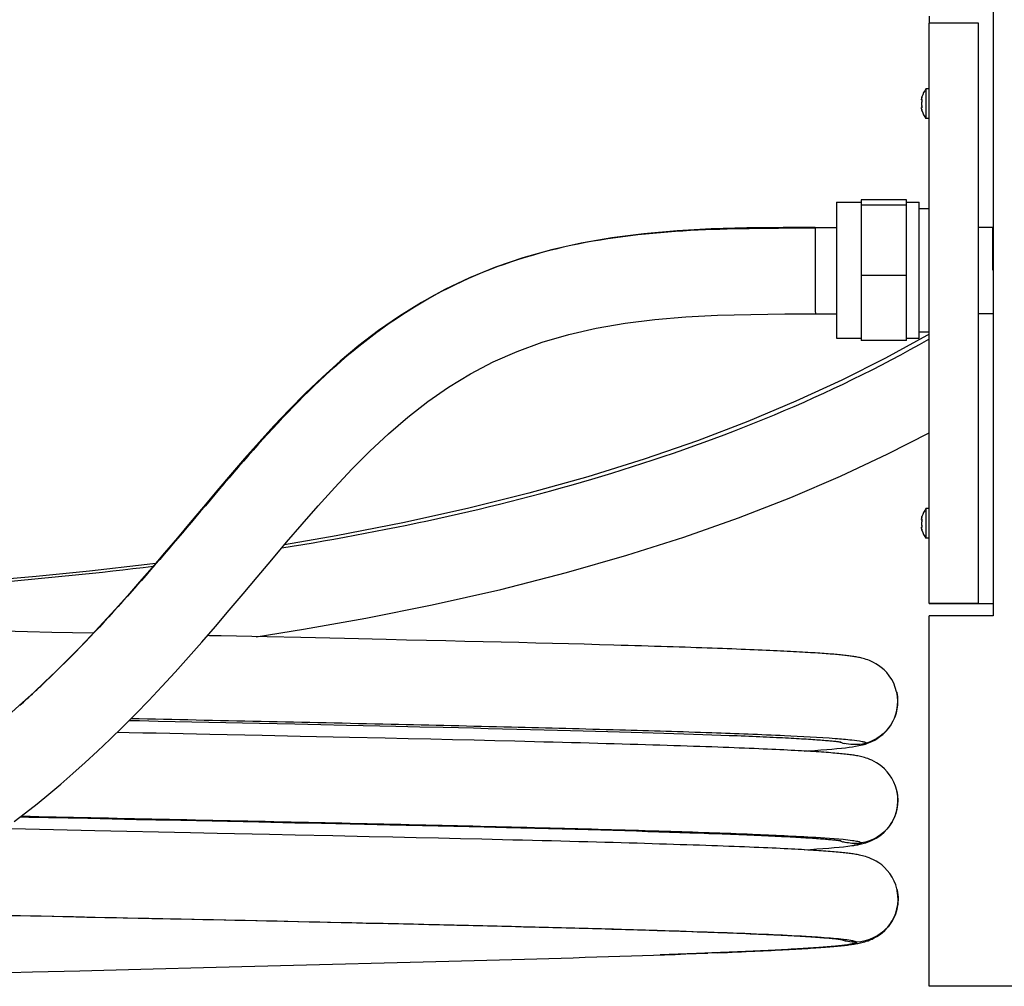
# Model space of a CAD drawing. Header units: millimetres. Extents: x 262 to 2160, y 848 to 2518.
# Tile 2 of 8: x 491 to 890, y 852 to 1244. Entities that reach past the tile are written whole.
import ezdxf

# ---------------------------------------------------------------- set-up
doc = ezdxf.new("R2010")
doc.units = ezdxf.units.MM
doc.header["$LTSCALE"] = 220.192598
for name, color, linetype in [('00_COMPONENTS_11', 7, 'CONTINUOUS'), ('00_COMPONENTS_4', 7, 'CONTINUOUS'), ('00_COMPONENTS_6', 7, 'CONTINUOUS'), ('00_COMPONENTS_7', 7, 'CONTINUOUS')]:
    doc.layers.add(name, color=color, linetype=linetype)

msp = doc.modelspace()

# ---------------------------------------------------------------- linework, layer by layer
at = {"layer": '00_COMPONENTS_11', "color": 7, "linetype": 'Continuous'}
for p, q in [((813.5, 1159.79), (822.14, 1159.81)), ((879.64, 1159.92), (885.5, 1159.93)), ((813.57, 1124.79), (822.14, 1124.81)), ((879.64, 1124.92), (885.57, 1124.93)), ((859.64, 1116.6), (858.7, 1116.04)), ((494.43, 996), (484.48, 996.21)), ((504.4, 995.78), (494.43, 996)), ((521.13, 995.42), (504.4, 995.78)), ((591.59, 993.92), (572.94, 994.32)), ((605.21, 993.63), (591.59, 993.92)), ((622.82, 993.25), (605.21, 993.63)), ((639.77, 992.87), (622.82, 993.25)), ((647.99, 992.68), (639.77, 992.87)), ((656.03, 992.5), (647.99, 992.68)), ((663.89, 992.32), (656.03, 992.5)), ((671.57, 992.14), (663.89, 992.32)), ((679.06, 991.96), (671.57, 992.14)), ((686.36, 991.79), (679.06, 991.96)), ((693.48, 991.61), (686.36, 991.79)), ((700.4, 991.44), (693.48, 991.61)), ((707.12, 991.26), (700.4, 991.44)), ((713.65, 991.09), (707.12, 991.26)), ((719.97, 990.93), (713.65, 991.09)), ((726.09, 990.76), (719.97, 990.93)), ((501.8, 975.91), (501.48, 975.6)), ((501.8, 975.86), (501.48, 975.56)), ((846.51, 971.49), (846.52, 971.47)), ((547.43, 959.85), (588.41, 958.98)), ((588.41, 958.98), (602.76, 958.67)), ((602.76, 958.67), (613.3, 958.44)), ((613.3, 958.44), (623.64, 958.22)), ((623.64, 958.22), (637.11, 957.92)), ((637.11, 957.92), (643.69, 957.77)), ((643.69, 957.77), (653.38, 957.55)), ((653.38, 957.55), (662.83, 957.34)), ((662.83, 957.34), (669.01, 957.19)), ((669.01, 957.19), (675.07, 957.05)), ((568.31, 954.42), (562.93, 954.53)), ((589.46, 953.97), (568.31, 954.42)), ((604.9, 953.64), (589.46, 953.97)), ((624.85, 953.2), (604.9, 953.64)), ((639.29, 952.88), (624.85, 953.2)), ((675.07, 957.05), (681.02, 956.9)), ((681.02, 956.9), (686.87, 956.76)), ((686.87, 956.76), (692.6, 956.62)), ((692.6, 956.62), (698.22, 956.48)), ((698.22, 956.48), (703.72, 956.34)), ((703.72, 956.34), (709.1, 956.2)), ((709.1, 956.2), (714.37, 956.06)), ((714.37, 956.06), (719.52, 955.92)), ((719.52, 955.92), (724.55, 955.79)), ((724.55, 955.79), (729.46, 955.65)), ((729.46, 955.65), (734.24, 955.51)), ((734.24, 955.51), (738.9, 955.38)), ((738.9, 955.38), (743.44, 955.25)), ((743.44, 955.25), (747.86, 955.11)), ((747.86, 955.11), (752.14, 954.98)), ((752.14, 954.98), (756.31, 954.85)), ((756.31, 954.85), (760.34, 954.71)), ((760.34, 954.71), (764.25, 954.58)), ((764.25, 954.58), (768.04, 954.45)), ((768.04, 954.45), (771.7, 954.32)), ((771.7, 954.32), (775.23, 954.19)), ((648.64, 952.67), (639.29, 952.88)), ((657.77, 952.46), (648.64, 952.67)), ((666.66, 952.26), (657.77, 952.46)), ((675.32, 952.05), (666.66, 952.26)), ((683.73, 951.85), (675.32, 952.05)), ((833.34, 950.41), (833.26, 950.39)), ((846.6, 931.46), (846.6, 931.45)), ((518.89, 920.46), (538.59, 920.04)), ((550.27, 919.79), (588.18, 918.99)), ((588.18, 918.99), (602.81, 918.67)), ((602.81, 918.67), (613.56, 918.44)), ((613.56, 918.44), (631.01, 918.06)), ((631.01, 918.06), (641.18, 917.83)), ((641.18, 917.83), (647.84, 917.68)), ((647.84, 917.68), (654.39, 917.53)), ((654.39, 917.53), (660.83, 917.38)), ((660.83, 917.38), (667.16, 917.24)), ((667.16, 917.24), (673.38, 917.09)), ((493.68, 916.01), (485.15, 916.2)), ((504.95, 915.77), (493.68, 916.01)), ((521.79, 915.41), (504.95, 915.77)), ((560.47, 914.58), (521.79, 915.41)), ((592.51, 913.9), (571.29, 914.36)), ((602.88, 913.68), (592.51, 913.9)), ((618.11, 913.35), (602.88, 913.68)), ((632.88, 913.02), (618.11, 913.35)), ((673.38, 917.09), (679.49, 916.94)), ((679.49, 916.94), (688.44, 916.73)), ((688.44, 916.73), (694.25, 916.58)), ((694.25, 916.58), (699.95, 916.44)), ((699.95, 916.44), (705.53, 916.3)), ((705.53, 916.3), (710.99, 916.15)), ((710.99, 916.15), (716.33, 916.01)), ((716.33, 916.01), (721.54, 915.87)), ((721.54, 915.87), (726.62, 915.73)), ((726.62, 915.73), (731.58, 915.59)), ((731.58, 915.59), (736.41, 915.46)), ((736.41, 915.46), (741.11, 915.32)), ((741.11, 915.32), (745.68, 915.18)), ((745.68, 915.18), (750.12, 915.04)), ((750.12, 915.04), (754.43, 914.91)), ((754.43, 914.91), (758.61, 914.77)), ((758.61, 914.77), (762.66, 914.64)), ((762.66, 914.64), (766.57, 914.51)), ((766.57, 914.51), (770.36, 914.37)), ((642.47, 912.81), (632.88, 913.02)), ((651.83, 912.6), (642.47, 912.81)), ((660.97, 912.39), (651.83, 912.6)), ((669.86, 912.18), (660.97, 912.39)), ((678.5, 911.98), (669.86, 912.18)), ((829.34, 909.54), (829.2, 909.51)), ((846.66, 891.54), (846.68, 891.44)), ((487.22, 881.15), (505.11, 880.76)), ((505.11, 880.76), (518.47, 880.47)), ((518.47, 880.47), (540.53, 880)), ((549.25, 879.82), (587.54, 879.01)), ((587.54, 879.01), (603.95, 878.65)), ((603.95, 878.65), (615.97, 878.39)), ((615.97, 878.39), (623.83, 878.22)), ((623.83, 878.22), (631.58, 878.05)), ((631.58, 878.05), (642.97, 877.8)), ((642.97, 877.8), (654.06, 877.54)), ((654.06, 877.54), (661.29, 877.38)), ((661.29, 877.38), (668.38, 877.21)), ((668.38, 877.21), (675.33, 877.05)), ((675.33, 877.05), (682.14, 876.88)), ((682.14, 876.88), (688.8, 876.72)), ((688.8, 876.72), (695.32, 876.56)), ((695.32, 876.56), (701.69, 876.4)), ((701.69, 876.4), (707.9, 876.24)), ((707.9, 876.24), (713.96, 876.08)), ((713.96, 876.08), (719.86, 875.92)), ((719.86, 875.92), (725.61, 875.77)), ((725.61, 875.77), (731.2, 875.61)), ((731.2, 875.61), (736.62, 875.45)), ((773.85, 866), (769.96, 865.85)), ((607.45, 861.05), (623.22, 861.45)), ((623.22, 861.45), (633.73, 861.72)), ((633.73, 861.72), (644.23, 862)), ((644.23, 862), (654.68, 862.28)), ((487.16, 858), (496.48, 858.24)), ((496.48, 858.24), (515.62, 858.73))]:
    msp.add_line(p, q, dxfattribs=at)
for points in [[(813.5, 1159.79), (800.54, 1159.75), (785.77, 1159.58), (771.41, 1159.16), (757.54, 1158.39), (744.16, 1157.21), (731.18, 1155.57), (718.66, 1153.42), (706.65, 1150.73), (695.09, 1147.49), (684.03, 1143.71), (673.53, 1139.43), (663.54, 1134.66), (654.06, 1129.45), (645.13, 1123.9), (636.69, 1118.04), (628.71, 1111.92), (621.15, 1105.62), (613.96, 1099.17), (607.11, 1092.62), (600.56, 1086.01), (594.29, 1079.38), (588.24, 1072.75), (582.39, 1066.14), (576.7, 1059.57), (571.16, 1053.06), (565.73, 1046.64), (560.41, 1040.31), (555.18, 1034.1), (550.02, 1028), (544.93, 1022.04), (539.9, 1016.22), (534.93, 1010.56), (530, 1005.05), (525.13, 999.71), (520.31, 994.55), (515.54, 989.56), (510.82, 984.75), (506.15, 980.12), (501.55, 975.67), (497, 971.4), (492.51, 967.3), (488.08, 963.39)], [(489.06, 919.11), (493.69, 922.65), (498.38, 926.37), (503.14, 930.26), (507.98, 934.33), (512.88, 938.58), (517.84, 943.03), (522.87, 947.67), (527.96, 952.51), (533.11, 957.54), (538.32, 962.79), (543.58, 968.22), (548.89, 973.85), (554.24, 979.68), (559.64, 985.68), (565.08, 991.85), (570.59, 998.2), (576.15, 1004.71), (581.78, 1011.35), (587.53, 1018.18), (593.41, 1025.17), (599.43, 1032.29), (605.67, 1039.57), (612.16, 1046.99), (618.91, 1054.46), (625.89, 1061.86), (633.15, 1069.14), (640.73, 1076.22), (648.56, 1082.96), (656.64, 1089.26), (665.05, 1095.11), (673.87, 1100.48), (683.11, 1105.31), (692.8, 1109.57), (702.98, 1113.28), (713.66, 1116.4), (724.83, 1118.96), (736.48, 1120.98), (748.56, 1122.49), (761.05, 1123.54), (773.99, 1124.22), (787.4, 1124.59), (801.24, 1124.75), (813.57, 1124.79)], [(858.7, 1116.04), (841.95, 1106.82), (824.3, 1097.93), (805.69, 1089.36), (786.2, 1081.19), (765.81, 1073.41), (744.25, 1065.95), (721.43, 1058.83), (697.53, 1052.14), (672.69, 1045.93), (646.51, 1040.13), (619.5, 1034.87), (598.58, 1031.28)], [(587.03, 994.02), (606.23, 997.03), (631.53, 1001.5), (658.41, 1006.86), (686.2, 1013.17), (712.76, 1019.98), (737.19, 1027.02), (760.28, 1034.4), (782.41, 1042.22), (803.59, 1050.46), (823.7, 1059.06), (842.87, 1068.03), (859.64, 1076.61)], [(546.37, 1023.72), (542.96, 1023.27), (519.63, 1020.58), (498.05, 1018.39), (477.89, 1016.58), (458.78, 1015.06), (440.65, 1013.78), (423.63, 1012.7), (407.6, 1011.78), (392.6, 1011), (378.65, 1010.34), (365.68, 1009.75), (353.7, 1009.24), (342.72, 1008.77), (332.68, 1008.35), (323.56, 1007.95), (315.37, 1007.57), (309.05, 1007.25)], [(572.94, 994.32), (568.2, 994.42), (567.33, 994.44)], [(846.51, 971.49), (846.46, 971.74), (845.95, 973.49), (845.28, 975.16), (844.47, 976.71), (843.52, 978.16), (842.47, 979.47), (841.37, 980.6), (840.26, 981.57), (839.16, 982.39), (838.11, 983.06), (837.16, 983.59), (836.29, 984.01), (835.5, 984.35), (834.77, 984.62), (834.13, 984.84), (833.53, 985.03), (832.97, 985.18), (832.45, 985.32), (831.95, 985.44), (831.46, 985.55), (830.99, 985.64), (830.52, 985.73), (830.05, 985.82), (829.57, 985.9), (829.1, 985.98), (828.61, 986.05), (828.12, 986.12), (827.61, 986.19), (827.1, 986.26), (826.57, 986.32), (826.02, 986.38), (825.46, 986.45), (824.89, 986.51), (824.3, 986.57), (823.69, 986.63), (823.05, 986.69), (822.4, 986.75), (821.73, 986.82), (821.03, 986.88), (820.3, 986.94), (819.56, 987), (818.78, 987.06), (817.98, 987.12), (817.15, 987.18), (816.3, 987.24), (815.41, 987.3), (814.5, 987.36), (813.55, 987.43), (812.57, 987.49), (811.56, 987.55), (810.51, 987.62), (809.43, 987.68), (808.31, 987.74), (807.16, 987.81), (805.98, 987.87), (804.75, 987.94), (803.49, 988.01), (802.19, 988.07), (800.86, 988.14), (799.48, 988.21), (798.07, 988.27), (796.61, 988.34), (795.12, 988.41), (793.58, 988.48), (792.01, 988.55), (790.39, 988.62), (788.73, 988.69), (787.03, 988.76), (785.28, 988.83), (783.49, 988.9), (781.66, 988.97), (779.78, 989.05), (777.86, 989.12), (775.89, 989.19), (773.88, 989.27), (771.81, 989.34), (769.7, 989.42), (767.55, 989.49), (765.34, 989.57), (763.08, 989.64), (760.78, 989.72), (758.42, 989.8), (756.01, 989.87), (753.56, 989.95), (751.05, 990.03), (748.48, 990.11), (745.87, 990.19), (743.2, 990.27), (740.48, 990.35), (737.71, 990.43), (734.88, 990.51), (732.01, 990.59), (726.09, 990.76)], [(833.34, 950.41), (833.82, 950.55), (834.42, 950.75), (835.09, 951), (835.82, 951.29), (836.66, 951.67), (837.61, 952.17), (838.64, 952.79), (839.72, 953.53), (840.83, 954.43), (841.94, 955.48), (842.99, 956.66), (843.96, 957.97), (844.82, 959.41), (845.56, 960.96), (846.15, 962.6), (846.58, 964.32), (846.84, 966.1), (846.91, 967.91), (846.8, 969.74), (846.52, 971.47)], [(535.65, 960.1), (535.94, 960.1), (539.78, 960.01), (543.61, 959.93), (547.43, 959.85)], [(562.93, 954.53), (552.09, 954.76), (546.63, 954.88), (541.15, 954.99), (535.64, 955.11), (530.73, 955.22)], [(775.23, 954.19), (778.65, 954.06), (780.3, 954), (781.93, 953.94), (783.53, 953.87), (785.09, 953.81), (786.63, 953.75), (788.13, 953.68), (789.6, 953.62), (791.04, 953.56), (792.45, 953.5), (793.83, 953.43), (795.18, 953.37), (796.5, 953.31), (797.79, 953.25), (799.04, 953.19), (800.26, 953.13), (801.46, 953.06), (802.62, 953), (803.75, 952.94), (804.85, 952.88), (805.92, 952.82), (806.96, 952.76), (807.96, 952.71), (808.94, 952.65), (809.88, 952.59), (810.8, 952.53), (811.68, 952.47), (812.53, 952.42), (813.36, 952.36), (814.15, 952.31), (814.91, 952.25), (815.64, 952.2), (816.34, 952.14), (817.02, 952.09), (817.66, 952.04), (818.27, 951.98), (818.85, 951.93), (819.41, 951.88), (819.93, 951.83), (820.43, 951.79), (820.89, 951.74), (821.33, 951.69), (821.74, 951.65), (822.12, 951.6), (822.47, 951.56), (822.79, 951.52), (823.08, 951.48), (823.34, 951.45), (823.56, 951.42), (823.76, 951.39), (823.92, 951.36), (823.96, 951.35)], [(846.6, 931.46), (846.53, 931.76), (846.03, 933.5), (845.36, 935.15), (844.57, 936.68), (843.65, 938.08), (842.65, 939.35), (841.59, 940.47), (840.5, 941.44), (839.41, 942.27), (838.36, 942.96), (837.37, 943.52), (836.45, 943.97), (835.59, 944.34), (834.83, 944.63), (834.14, 944.86), (833.49, 945.06), (832.89, 945.23), (832.34, 945.37), (831.8, 945.49), (831.27, 945.6), (830.76, 945.7), (830.25, 945.8), (829.74, 945.89), (829.22, 945.97), (828.69, 946.05), (828.14, 946.13), (827.58, 946.2), (827, 946.28), (826.4, 946.35), (825.77, 946.42), (825.13, 946.49), (824.45, 946.56), (823.75, 946.63), (823.03, 946.7), (822.27, 946.77), (821.48, 946.84), (820.66, 946.91), (819.8, 946.98), (818.91, 947.05), (817.99, 947.12), (817.02, 947.19), (816.02, 947.27), (814.99, 947.34), (813.91, 947.41), (812.79, 947.48), (811.64, 947.55), (810.44, 947.62), (809.2, 947.7), (807.91, 947.77), (806.58, 947.85), (805.2, 947.92), (803.78, 947.99), (802.31, 948.07), (800.79, 948.15), (799.23, 948.22), (797.61, 948.3), (795.94, 948.38), (794.22, 948.45), (792.45, 948.53), (790.63, 948.61), (788.75, 948.69), (786.81, 948.77), (784.82, 948.85), (782.77, 948.93), (780.67, 949.02), (778.5, 949.1), (776.28, 949.18), (774, 949.26), (771.65, 949.35), (769.25, 949.43), (766.78, 949.52), (764.25, 949.6), (761.66, 949.69), (759, 949.78), (756.28, 949.87), (753.5, 949.95), (750.64, 950.04), (747.72, 950.13), (744.74, 950.22), (741.68, 950.31), (738.56, 950.41), (735.37, 950.5), (732.11, 950.59), (728.79, 950.68), (725.4, 950.78), (721.94, 950.87), (718.41, 950.97), (714.82, 951.06), (711.16, 951.16), (707.44, 951.26), (703.65, 951.35), (699.79, 951.45), (695.87, 951.55), (691.89, 951.65), (683.73, 951.85)], [(808.99, 947.71), (810.66, 947.81), (813.34, 947.99), (815.84, 948.17), (818.16, 948.34), (820.3, 948.52), (822.28, 948.7), (824.09, 948.88), (825.73, 949.06), (827.25, 949.25), (828.62, 949.44), (829.88, 949.64), (831.18, 949.89), (832.59, 950.21), (833.26, 950.39)], [(830.21, 909.68), (830.71, 909.78), (831.21, 909.88), (831.72, 909.99), (832.25, 910.11), (832.79, 910.25), (833.36, 910.4), (833.99, 910.59), (834.67, 910.82), (835.41, 911.1), (836.24, 911.45), (837.16, 911.9), (838.16, 912.45), (839.22, 913.12), (840.32, 913.93), (841.45, 914.91), (842.54, 916.02), (843.56, 917.29), (844.51, 918.72), (845.33, 920.27), (846.01, 921.93), (846.52, 923.69), (846.85, 925.5), (846.99, 927.36), (846.93, 929.23), (846.68, 931.07), (846.6, 931.45)], [(491.59, 921.05), (495.01, 920.98), (518.89, 920.46)], [(538.59, 920.04), (542.49, 919.96), (546.39, 919.88), (550.27, 919.79)], [(571.29, 914.36), (565.89, 914.47), (560.47, 914.58)], [(770.36, 914.37), (774.01, 914.24), (775.79, 914.18), (777.53, 914.11), (779.25, 914.05), (780.93, 913.98), (782.57, 913.92), (784.19, 913.85), (785.77, 913.79), (787.32, 913.72), (788.84, 913.66), (790.33, 913.59), (791.78, 913.53), (793.2, 913.47), (794.59, 913.4), (795.94, 913.34), (797.27, 913.28), (798.56, 913.21), (799.82, 913.15), (801.05, 913.09), (802.24, 913.03), (803.4, 912.97), (804.54, 912.91), (805.63, 912.85), (806.7, 912.78), (807.74, 912.72), (808.74, 912.67), (809.71, 912.61), (810.65, 912.55), (811.56, 912.49), (812.43, 912.43), (813.28, 912.37), (814.09, 912.32), (814.88, 912.26), (815.63, 912.2), (816.35, 912.15), (817.04, 912.09), (817.7, 912.04), (818.33, 911.99), (818.93, 911.93), (819.49, 911.88), (820.03, 911.83), (820.54, 911.78), (821.01, 911.73), (821.46, 911.69), (821.87, 911.64), (822.26, 911.6), (822.61, 911.55), (822.94, 911.51), (823.23, 911.47), (823.48, 911.44), (823.71, 911.41), (823.9, 911.38), (823.95, 911.37)], [(846.66, 891.54), (846.59, 891.84), (846.12, 893.47), (845.49, 895.06), (844.69, 896.6), (843.75, 898.06), (842.71, 899.37), (841.59, 900.54), (840.42, 901.57), (839.26, 902.42), (838.17, 903.1), (837.13, 903.66), (836.17, 904.11), (835.31, 904.45), (834.54, 904.73), (833.84, 904.96), (833.19, 905.15), (832.6, 905.3), (832.03, 905.44), (831.49, 905.56), (830.97, 905.66), (830.45, 905.76), (829.94, 905.85), (829.42, 905.93), (828.9, 906.02), (828.37, 906.09), (827.82, 906.17), (827.26, 906.24), (826.68, 906.31), (826.08, 906.39), (825.46, 906.46), (824.82, 906.52), (824.16, 906.59), (823.47, 906.66), (822.75, 906.73), (822.01, 906.8), (821.24, 906.86), (820.44, 906.93), (819.6, 907), (818.73, 907.07), (817.83, 907.14), (816.9, 907.2), (815.92, 907.27), (814.91, 907.34), (813.86, 907.41), (812.77, 907.48), (811.63, 907.55), (810.45, 907.62), (809.23, 907.7), (807.96, 907.77), (806.64, 907.84), (805.27, 907.92), (803.86, 907.99), (802.39, 908.07), (800.87, 908.14), (799.31, 908.22), (797.69, 908.3), (796.02, 908.37), (794.29, 908.45), (792.51, 908.53), (790.68, 908.61), (788.79, 908.69), (786.84, 908.77), (784.84, 908.85), (782.78, 908.93), (780.66, 909.02), (778.48, 909.1), (776.24, 909.18), (773.94, 909.27), (771.58, 909.35), (769.15, 909.44), (766.67, 909.52), (764.12, 909.61), (761.5, 909.7), (758.82, 909.78), (756.07, 909.87), (753.26, 909.96), (750.38, 910.05), (747.43, 910.14), (744.42, 910.23), (741.33, 910.33), (738.18, 910.42), (734.96, 910.51), (731.67, 910.6), (728.31, 910.7), (724.88, 910.79), (721.39, 910.89), (717.82, 910.98), (714.19, 911.08), (710.49, 911.18), (706.72, 911.28), (702.89, 911.37), (698.99, 911.47), (695.02, 911.57), (690.99, 911.67), (686.89, 911.77), (678.5, 911.98)], [(809, 907.71), (811.56, 907.87), (814.17, 908.05), (816.64, 908.22), (818.96, 908.4), (821.13, 908.59), (823.15, 908.78), (825.01, 908.97), (826.72, 909.17), (828.39, 909.39), (829.2, 909.51)], [(829.34, 909.54), (829.71, 909.6), (830.21, 909.68)], [(773.85, 866), (775.91, 866.09), (777.92, 866.17), (779.89, 866.25), (781.82, 866.33), (783.7, 866.42), (785.54, 866.5), (787.34, 866.58), (789.09, 866.66), (790.8, 866.74), (792.47, 866.81), (794.09, 866.89), (795.68, 866.97), (797.22, 867.05), (798.72, 867.12), (800.19, 867.2), (801.61, 867.28), (802.99, 867.35), (804.34, 867.43), (805.65, 867.5), (806.91, 867.57), (808.15, 867.65), (809.34, 867.72), (810.5, 867.79), (811.63, 867.87), (812.72, 867.94), (813.77, 868.01), (814.79, 868.08), (815.78, 868.15), (816.74, 868.22), (817.66, 868.29), (818.55, 868.36), (819.41, 868.43), (820.24, 868.5), (821.05, 868.57), (821.82, 868.64), (822.57, 868.71), (823.29, 868.78), (823.98, 868.85), (824.66, 868.92), (825.3, 868.99), (825.93, 869.06), (826.53, 869.14), (827.11, 869.21), (827.67, 869.29), (828.22, 869.36), (828.75, 869.44), (829.28, 869.52), (829.79, 869.61), (830.3, 869.69), (830.81, 869.79), (831.32, 869.89), (831.84, 870.01), (832.39, 870.14), (832.95, 870.28), (833.55, 870.45), (834.2, 870.65), (834.9, 870.89), (835.66, 871.18), (836.51, 871.54), (837.44, 872), (838.44, 872.56), (839.49, 873.24), (840.58, 874.07), (841.69, 875.05), (842.75, 876.18), (843.76, 877.45), (844.68, 878.88), (845.48, 880.43), (846.13, 882.08), (846.62, 883.81), (846.94, 885.6), (847.07, 887.43), (847.01, 889.26), (846.75, 891.09), (846.68, 891.44)], [(540.53, 880), (544.9, 879.91), (549.25, 879.82)], [(736.62, 875.45), (741.88, 875.3), (744.45, 875.22), (746.98, 875.15), (749.47, 875.07), (751.91, 874.99), (754.32, 874.92), (756.68, 874.84), (759, 874.77), (761.28, 874.69), (763.52, 874.62), (765.72, 874.54), (767.88, 874.47), (769.99, 874.39), (772.06, 874.32), (774.1, 874.24), (776.09, 874.17), (778.04, 874.1), (779.95, 874.02), (781.82, 873.95), (783.64, 873.88), (785.43, 873.81), (787.18, 873.73), (788.88, 873.66), (790.54, 873.59), (792.17, 873.52), (793.75, 873.45), (795.29, 873.38), (796.79, 873.31), (798.25, 873.24), (799.67, 873.17), (801.05, 873.1), (802.39, 873.03), (803.69, 872.96), (804.95, 872.89), (806.17, 872.82), (807.35, 872.76), (808.49, 872.69), (809.59, 872.62), (810.65, 872.56), (811.68, 872.49), (812.66, 872.43), (813.6, 872.36), (814.51, 872.3), (815.37, 872.23), (816.2, 872.17), (816.99, 872.11), (817.74, 872.05), (818.45, 871.99), (819.12, 871.93), (819.76, 871.87), (820.35, 871.82), (820.91, 871.76), (821.43, 871.71), (821.91, 871.65), (822.35, 871.6), (822.76, 871.56), (823.12, 871.51), (823.44, 871.47), (823.72, 871.43), (823.95, 871.39), (824.02, 871.38)], [(654.68, 862.28), (659.89, 862.42), (665.08, 862.56), (670.25, 862.7), (675.4, 862.84), (680.52, 862.98), (685.62, 863.13), (690.68, 863.27), (695.71, 863.42), (700.71, 863.56), (705.66, 863.71), (710.57, 863.85), (715.45, 864), (720.27, 864.15), (725.04, 864.3), (729.77, 864.45), (734.43, 864.6), (739.04, 864.75), (743.59, 864.9), (748.07, 865.05), (752.48, 865.21), (756.82, 865.36), (761.09, 865.51), (765.27, 865.67), (769.96, 865.85)], [(515.62, 858.73), (525.42, 858.98), (530.36, 859.1), (535.34, 859.23), (540.35, 859.36), (545.39, 859.48), (550.46, 859.61)], [(550.46, 859.61), (560.66, 859.87), (565.79, 859.99), (570.95, 860.12), (576.12, 860.25), (581.31, 860.38), (607.45, 861.05)]]:
    msp.add_lwpolyline(points, dxfattribs=at)
for centre, radius, start, end in [((1105.01, 1155.61), 291.55, 179.4508, 179.6069), ((200.11, 1293.25), 437.9, 312.7222, 313.4889), ((212.24, 1280.12), 420.02, 311.639, 312.7225), ((829.44, 967.92), 17.64, 248.861, 255.9694), ((829.42, 967.75), 17.46, 280.0235, 285.9558), ((829.53, 927.89), 17.62, 248.6968, 255.0848), ((829.5, 927.75), 17.46, 273.1144, 279.0468)]:
    msp.add_arc(centre, radius, start, end, dxfattribs=at)
for points, knots in [([(813.48, 1159.47), (797.67, 1159.43), (765.57, 1159.41), (716.97, 1154.63), (669.43, 1139.91), (627.79, 1113.07), (593.41, 1079), (553.52, 1031.62), (523.62, 996.6), (501.8, 975.86)], [0, 0, 0, 0, 0.124518, 0.252698, 0.383211, 0.512138, 0.638475, 0.763006, 1, 1, 1, 1]), ([(813.46, 1157.61), (813.44, 1154.89), (813.44, 1150.26), (813.44, 1143.66), (813.46, 1137.99), (813.47, 1133.45), (813.5, 1130.26), (813.5, 1128.34), (813.55, 1126.88), (813.48, 1125.71), (813.64, 1125.25), (813.5, 1124.79), (813.57, 1124.79)], [0, 0, 0, 0, 0.249152, 0.422717, 0.603348, 0.767802, 0.837305, 0.895756, 0.941688, 0.974369, 0.993734, 1, 1, 1, 1]), ([(813.5, 1159.79), (813.47, 1159.79), (813.52, 1159.62), (813.49, 1159.55), (813.48, 1159.47)], [0, 0, 0, 0, 0.25647, 1, 1, 1, 1]), ([(813.48, 1159.47), (813.48, 1159.4), (813.48, 1159.05), (813.47, 1158.7), (813.47, 1158.41)], [0, 0, 0, 0, 0.183408, 1, 1, 1, 1]), ([(885.45, 1142.43), (885.44, 1144.4), (885.45, 1150.13), (885.4, 1155.85), (885.48, 1159.61)], [0, 0, 0, 0, 0.343944, 1, 1, 1, 1]), ([(597.47, 1029.96), (642.6, 1037.24), (732.88, 1056.72), (819.26, 1091.46), (859.53, 1114.59)], [0, 0, 0, 0, 0.496021, 1, 1, 1, 1]), ([(315.06, 1006.23), (329.2, 1007.22), (362.04, 1008.67), (438.93, 1012.31), (501.62, 1017.21), (545.41, 1022.59)], [0, 0, 0, 0, 0.184036, 0.426938, 1, 1, 1, 1]), ([(846.52, 971.47), (847.45, 967.13), (845.83, 957.65), (838.19, 952.09), (834.22, 950.96)], [0, 0, 0, 0, 0.518913, 1, 1, 1, 1]), ([(536.45, 960.91), (571.53, 960.16), (622.89, 959.07), (688.86, 957.54), (732.19, 956.42), (769.06, 955.31), (798.16, 954.18), (817.05, 953.23), (827.51, 952.34), (831.13, 951.9), (832.52, 951.62)], [0, 0, 0, 0, 0.35537, 0.520143, 0.668206, 0.794217, 0.893686, 0.963083, 0.985699, 1, 1, 1, 1]), ([(832.52, 951.62), (832.93, 951.54), (833.47, 951.4), (834.17, 951.15), (834.22, 950.96)], [0, 0, 0, 0, 0.688184, 1, 1, 1, 1]), ([(834.22, 950.96), (834.24, 950.92), (834.1, 950.53), (833.64, 950.5), (833.34, 950.41)], [0, 0, 0, 0, 0.127646, 1, 1, 1, 1]), ([(846.6, 931.45), (847.61, 926.77), (845.5, 916.45), (836.62, 911.2), (832.24, 910.5)], [0, 0, 0, 0, 0.51891, 1, 1, 1, 1]), ([(491.97, 921.35), (529.59, 920.53), (585.34, 919.37), (657.77, 917.77), (707.11, 916.58), (750.08, 915.39), (784.91, 914.24), (810.15, 913.02), (823.64, 912.18), (828.56, 911.5)], [0, 0, 0, 0, 0.335178, 0.496791, 0.645403, 0.774832, 0.87972, 0.955797, 1, 1, 1, 1]), ([(828.56, 911.5), (828.92, 911.44), (830, 911.28), (831.09, 911.1), (831.77, 910.84)], [0, 0, 0, 0, 0.334289, 1, 1, 1, 1]), ([(832.24, 910.5), (832.32, 910.24), (830.81, 909.78), (830.09, 909.66), (829.34, 909.54)], [0, 0, 0, 0, 0.262819, 1, 1, 1, 1]), ([(846.68, 891.44), (847.23, 888.86), (847.12, 883.4), (842.55, 874.22), (834.96, 870.48), (830.22, 870.3)], [0, 0, 0, 0, 0.264453, 0.525065, 1, 1, 1, 1]), ([(429.67, 882.5), (451.68, 881.97), (496.94, 880.96), (565.2, 879.52), (622.38, 878.3), (666.65, 877.29), (697.48, 876.55), (725.99, 875.8), (751.72, 875.05), (774.27, 874.3), (793.28, 873.55), (806.76, 872.89), (815.54, 872.33), (820.59, 871.94), (824.51, 871.56), (827.49, 871.2), (829.11, 870.81), (830.15, 870.55), (830.22, 870.3)], [0, 0, 0, 0, 0.164764, 0.338759, 0.510868, 0.592755, 0.670082, 0.7416, 0.806166, 0.862734, 0.910431, 0.948484, 0.963714, 0.976324, 0.986261, 0.993503, 0.998049, 1, 1, 1, 1]), ([(830.22, 870.3), (830.31, 869.97), (828.37, 869.51), (826.16, 869.11), (820.99, 868.56), (814.43, 868.04), (805.78, 867.49), (795.39, 866.94), (783.24, 866.38), (774.58, 866.03), (769.97, 865.85)], [0, 0, 0, 0, 0.016632, 0.064282, 0.143993, 0.255513, 0.397992, 0.570373, 0.771542, 1, 1, 1, 1]), ([(769.96, 865.85), (768.43, 865.79), (762.02, 865.55), (755.61, 865.31), (750.74, 865.14)], [0, 0, 0, 0, 0.23886, 1, 1, 1, 1])]:
    msp.add_open_spline(points, degree=3, knots=knots, dxfattribs=at)
for points in [[(832.46, 950.55), (830.07, 950.13), (827.53, 950.22), (825.17, 950.81)], [(830.45, 910.31), (828.62, 910.21), (826.76, 910.4), (825, 910.87)], [(831.77, 910.84), (831.95, 910.77), (832.19, 910.69), (832.24, 910.5)], [(830.22, 870.3), (827.88, 870.21), (825.49, 870.63), (823.3, 871.47)]]:
    msp.add_open_spline(points, degree=3, dxfattribs=at)
at = {"layer": '00_COMPONENTS_4', "color": 7, "linetype": 'Continuous'}
for p, q in [((859.64, 1245.41), (859.64, 1242.46)), ((859.64, 1007.41), (885.64, 1007.41))]:
    msp.add_line(p, q, dxfattribs=at)
at = {"layer": '00_COMPONENTS_6', "color": 7, "linetype": 'Continuous'}
for p, q in [((885.64, 2502.41), (885.64, 1002.41)), ((885.64, 1002.41), (859.64, 1002.41)), ((859.64, 852.41), (859.64, 1002.41)), ((1559.64, 852.41), (859.64, 852.41))]:
    msp.add_line(p, q, dxfattribs=at)
at = {"layer": '00_COMPONENTS_7', "color": 7, "linetype": 'Continuous'}
for p, q in [((879.64, 1242.46), (859.64, 1242.46)), ((859.64, 1007.46), (859.64, 1242.46)), ((879.64, 1007.46), (879.64, 1242.46)), ((856.63, 1212.23), (856.74, 1212.71)), ((856.63, 1212.23), (856.65, 1212.32)), ((856.67, 1212.4), (856.68, 1212.48)), ((856.74, 1212.71), (856.72, 1212.64)), ((859.64, 1215.91), (858.34, 1215.91)), ((858.34, 1215.91), (858.34, 1203.91)), ((856.56, 1211.47), (856.67, 1211.47)), ((856.56, 1208.35), (856.67, 1208.35)), ((856.67, 1211.54), (856.63, 1211.54)), ((856.67, 1208.28), (856.63, 1208.28)), ((856.65, 1207.5), (856.63, 1207.59)), ((856.63, 1207.59), (856.65, 1207.5)), ((856.74, 1207.11), (856.65, 1207.5)), ((856.65, 1207.5), (856.7, 1207.27)), ((859.64, 1203.91), (858.34, 1203.91)), ((822.14, 1169.96), (832.14, 1169.96)), ((822.14, 1169.96), (822.14, 1114.96)), ((850.54, 1170.96), (832.14, 1170.96)), ((832.14, 1170.96), (832.14, 1113.97)), ((850.54, 1168.84), (832.14, 1168.84)), ((850.54, 1113.97), (850.54, 1170.96)), ((850.54, 1169.96), (855.54, 1169.96)), ((855.54, 1114.96), (855.54, 1169.96)), ((855.54, 1167.46), (859.64, 1167.46)), ((850.54, 1140.35), (832.14, 1140.35)), ((855.54, 1117.46), (859.64, 1117.46)), ((822.14, 1114.96), (832.14, 1114.96)), ((850.54, 1113.97), (832.14, 1113.97)), ((850.54, 1114.96), (855.54, 1114.96)), ((859.64, 1045.92), (858.34, 1045.92)), ((858.34, 1045.92), (858.34, 1033.92)), ((856.56, 1041.48), (856.67, 1041.48)), ((856.63, 1042.24), (856.74, 1042.72)), ((856.63, 1042.24), (856.65, 1042.33)), ((856.67, 1041.55), (856.63, 1041.55)), ((856.67, 1042.42), (856.68, 1042.49)), ((856.74, 1042.72), (856.72, 1042.65)), ((856.56, 1038.37), (856.67, 1038.37)), ((856.67, 1038.3), (856.63, 1038.3)), ((856.65, 1037.51), (856.63, 1037.6)), ((856.63, 1037.6), (856.65, 1037.51)), ((856.74, 1037.12), (856.65, 1037.51)), ((856.65, 1037.51), (856.7, 1037.29)), ((859.64, 1033.92), (858.34, 1033.92)), ((879.64, 1007.46), (859.64, 1007.46))]:
    msp.add_line(p, q, dxfattribs=at)
for centre, radius, start, end in [((1041.7, 1169.21), 190, 166.7876, 166.9137), ((866.34, 1209.91), 10, 143.1301, 163.7398), ((859.44, 1209.91), 2.91, 174.8547, 180.053), ((859.48, 1209.91), 2.95, 179.9762, 184.2685), ((859.95, 1211.34), 3.44, 170.7123, 172.2544), ((858.89, 1209.96), 2.36, 171.7692, 173.7217), ((859.09, 1209.94), 2.56, 173.7083, 174.8036), ((858.61, 1210.01), 2.07, 169.9113, 171.7693), ((860.89, 1211.18), 4.4, 169.3362, 170.711), ((858.28, 1210.06), 1.74, 167.304, 169.9341), ((858.54, 1209.8), 2.01, 188.8329, 190.3428), ((858.31, 1209.76), 1.78, 190.3419, 191.8818), ((858.06, 1209.71), 1.52, 191.8553, 194.4828), ((861.85, 1211), 5.37, 168.0921, 169.3447), ((857.77, 1209.63), 1.22, 194.4787, 197.2262), ((862.43, 1210.88), 5.96, 166.9064, 168.0999), ((855.82, 1208.84), 0.88, 358.9273, 2.12), ((851.32, 1211.67), 5.43, 352.6791, 353.326), ((852.97, 1211.46), 3.77, 351.877, 352.6768), ((854.06, 1211.35), 2.68, 353.3058, 355.1437), ((862.1, 1208.87), 5.62, 190.6036, 193.1348), ((866.34, 1209.91), 10, 196.2602, 216.8699), ((866.34, 1039.92), 10, 143.1301, 163.7398), ((859.95, 1041.35), 3.44, 170.7123, 172.2544), ((860.89, 1041.19), 4.4, 169.3362, 170.711), ((861.85, 1041.02), 5.37, 168.0921, 169.3447), ((862.43, 1040.89), 5.96, 166.9064, 168.0999), ((1041.7, 999.22), 190, 166.7876, 166.9137), ((851.32, 1041.68), 5.43, 352.6791, 353.326), ((852.97, 1041.47), 3.77, 351.877, 352.6768), ((854.06, 1041.36), 2.68, 353.3058, 355.1437), ((859.44, 1039.93), 2.91, 174.8547, 180.053), ((859.48, 1039.92), 2.95, 179.9762, 184.2685), ((858.89, 1039.98), 2.36, 171.7693, 173.7218), ((859.09, 1039.95), 2.56, 173.7084, 174.8036), ((858.61, 1040.02), 2.07, 169.9114, 171.7694), ((858.28, 1040.08), 1.74, 167.3038, 169.9342), ((858.54, 1039.82), 2.01, 188.8325, 190.3427), ((858.31, 1039.77), 1.78, 190.3417, 191.882), ((858.06, 1039.72), 1.52, 191.8555, 194.4823), ((862.1, 1038.88), 5.62, 190.6036, 193.1348), ((857.77, 1039.65), 1.22, 194.4782, 197.2262), ((855.82, 1038.86), 0.88, 358.9274, 2.12), ((866.34, 1039.92), 10, 196.2602, 216.8699)]:
    msp.add_arc(centre, radius, start, end, dxfattribs=at)
for points, knots in [([(856.53, 1211.5), (856.53, 1211.52), (856.52, 1211.62), (856.53, 1211.72), (856.54, 1211.8)], [0, 0, 0, 0, 0.163625, 1, 1, 1, 1]), ([(856.54, 1208.03), (856.53, 1208.1), (856.53, 1208.2), (856.52, 1208.33), (856.55, 1208.35)], [0, 0, 0, 0, 0.681687, 1, 1, 1, 1]), ([(856.55, 1211.47), (856.55, 1211.47), (856.54, 1211.48), (856.53, 1211.5), (856.53, 1211.5)], [0, 0, 0, 0, 0.405205, 1, 1, 1, 1]), ([(856.56, 1211.47), (856.56, 1211.47), (856.55, 1211.47), (856.55, 1211.47), (856.55, 1211.47)], [0, 0, 0, 0, 0.497052, 1, 1, 1, 1]), ([(856.55, 1208.35), (856.55, 1208.35), (856.55, 1208.35), (856.56, 1208.35), (856.56, 1208.35)], [0, 0, 0, 0, 0.509751, 1, 1, 1, 1]), ([(856.63, 1211.54), (856.61, 1211.52), (856.6, 1211.49), (856.57, 1211.47), (856.56, 1211.47)], [0, 0, 0, 0, 0.648361, 1, 1, 1, 1]), ([(856.56, 1208.35), (856.57, 1208.35), (856.58, 1208.34), (856.6, 1208.33), (856.6, 1208.32)], [0, 0, 0, 0, 0.380672, 1, 1, 1, 1]), ([(856.6, 1210.54), (856.6, 1210.53), (856.59, 1210.49), (856.58, 1210.46), (856.58, 1210.45)], [0, 0, 0, 0, 0.485092, 1, 1, 1, 1]), ([(856.63, 1210.61), (856.62, 1210.6), (856.61, 1210.57), (856.61, 1210.55), (856.6, 1210.54)], [0, 0, 0, 0, 0.484688, 1, 1, 1, 1]), ([(856.6, 1208.32), (856.61, 1208.31), (856.61, 1208.3), (856.62, 1208.29), (856.63, 1208.28)], [0, 0, 0, 0, 0.468854, 1, 1, 1, 1]), ([(856.61, 1209.27), (856.61, 1209.26), (856.62, 1209.24), (856.62, 1209.22), (856.63, 1209.22)], [0, 0, 0, 0, 0.513738, 1, 1, 1, 1]), ([(856.63, 1211.54), (856.63, 1211.55), (856.64, 1211.57), (856.67, 1211.58), (856.67, 1211.58)], [0, 0, 0, 0, 0.611386, 1, 1, 1, 1]), ([(856.64, 1210.69), (856.64, 1210.69), (856.64, 1210.69), (856.64, 1210.69), (856.63, 1210.69)], [0, 0, 0, 0, 0.523864, 1, 1, 1, 1]), ([(856.67, 1208.24), (856.67, 1208.24), (856.64, 1208.25), (856.63, 1208.27), (856.63, 1208.28)], [0, 0, 0, 0, 0.388541, 1, 1, 1, 1]), ([(856.65, 1210.7), (856.65, 1210.7), (856.65, 1210.7), (856.64, 1210.69), (856.64, 1210.69)], [0, 0, 0, 0, 0.545311, 1, 1, 1, 1]), ([(856.67, 1211.58), (856.69, 1211.58), (856.72, 1211.54), (856.72, 1211.5), (856.73, 1211.47)], [0, 0, 0, 0, 0.331123, 1, 1, 1, 1]), ([(856.73, 1208.35), (856.72, 1208.32), (856.72, 1208.28), (856.69, 1208.24), (856.67, 1208.24)], [0, 0, 0, 0, 0.66891, 1, 1, 1, 1]), ([(856.72, 1208.78), (856.73, 1208.67), (856.74, 1208.52), (856.73, 1208.38), (856.73, 1208.35)], [0, 0, 0, 0, 0.79901, 1, 1, 1, 1]), ([(856.53, 1041.52), (856.53, 1041.53), (856.52, 1041.63), (856.53, 1041.73), (856.54, 1041.81)], [0, 0, 0, 0, 0.163625, 1, 1, 1, 1]), ([(856.55, 1041.48), (856.55, 1041.48), (856.54, 1041.5), (856.53, 1041.51), (856.53, 1041.52)], [0, 0, 0, 0, 0.405205, 1, 1, 1, 1]), ([(856.56, 1041.48), (856.56, 1041.48), (856.55, 1041.48), (856.55, 1041.48), (856.55, 1041.48)], [0, 0, 0, 0, 0.497052, 1, 1, 1, 1]), ([(856.63, 1041.55), (856.61, 1041.53), (856.6, 1041.5), (856.57, 1041.48), (856.56, 1041.48)], [0, 0, 0, 0, 0.648361, 1, 1, 1, 1]), ([(856.63, 1041.55), (856.63, 1041.56), (856.64, 1041.58), (856.67, 1041.59), (856.67, 1041.59)], [0, 0, 0, 0, 0.611386, 1, 1, 1, 1]), ([(856.67, 1041.59), (856.69, 1041.59), (856.72, 1041.55), (856.72, 1041.51), (856.73, 1041.48)], [0, 0, 0, 0, 0.331123, 1, 1, 1, 1]), ([(856.54, 1038.04), (856.53, 1038.12), (856.53, 1038.21), (856.52, 1038.34), (856.55, 1038.36)], [0, 0, 0, 0, 0.681687, 1, 1, 1, 1]), ([(856.55, 1038.36), (856.55, 1038.36), (856.55, 1038.36), (856.56, 1038.37), (856.56, 1038.37)], [0, 0, 0, 0, 0.509751, 1, 1, 1, 1]), ([(856.56, 1038.37), (856.57, 1038.37), (856.58, 1038.35), (856.6, 1038.34), (856.6, 1038.33)], [0, 0, 0, 0, 0.380672, 1, 1, 1, 1]), ([(856.6, 1040.55), (856.6, 1040.54), (856.59, 1040.51), (856.58, 1040.48), (856.58, 1040.46)], [0, 0, 0, 0, 0.485091, 1, 1, 1, 1]), ([(856.63, 1040.62), (856.62, 1040.61), (856.61, 1040.59), (856.61, 1040.56), (856.6, 1040.55)], [0, 0, 0, 0, 0.484691, 1, 1, 1, 1]), ([(856.6, 1038.33), (856.61, 1038.32), (856.61, 1038.31), (856.62, 1038.3), (856.63, 1038.3)], [0, 0, 0, 0, 0.468854, 1, 1, 1, 1]), ([(856.61, 1039.28), (856.61, 1039.27), (856.62, 1039.26), (856.62, 1039.24), (856.63, 1039.23)], [0, 0, 0, 0, 0.513738, 1, 1, 1, 1]), ([(856.64, 1040.7), (856.64, 1040.7), (856.64, 1040.7), (856.64, 1040.7), (856.63, 1040.7)], [0, 0, 0, 0, 0.523861, 1, 1, 1, 1]), ([(856.67, 1038.25), (856.67, 1038.25), (856.64, 1038.27), (856.63, 1038.28), (856.63, 1038.3)], [0, 0, 0, 0, 0.388541, 1, 1, 1, 1]), ([(856.65, 1040.71), (856.65, 1040.71), (856.65, 1040.71), (856.64, 1040.7), (856.64, 1040.7)], [0, 0, 0, 0, 0.54531, 1, 1, 1, 1]), ([(856.73, 1038.36), (856.72, 1038.34), (856.72, 1038.3), (856.69, 1038.25), (856.67, 1038.25)], [0, 0, 0, 0, 0.66891, 1, 1, 1, 1]), ([(856.72, 1038.79), (856.73, 1038.68), (856.74, 1038.54), (856.73, 1038.39), (856.73, 1038.36)], [0, 0, 0, 0, 0.79901, 1, 1, 1, 1])]:
    msp.add_open_spline(points, degree=3, knots=knots, dxfattribs=at)
for points in [[(856.53, 1209.69), (856.54, 1209.62), (856.55, 1209.56), (856.56, 1209.5)], [(856.63, 1209.22), (856.67, 1209.11), (856.7, 1208.99), (856.7, 1208.88)], [(856.71, 1210.93), (856.69, 1210.85), (856.69, 1210.77), (856.65, 1210.7)], [(856.73, 1211.47), (856.74, 1211.36), (856.74, 1211.24), (856.73, 1211.13)], [(856.57, 1207.83), (856.56, 1207.9), (856.55, 1207.97), (856.54, 1208.03)], [(856.71, 1040.94), (856.69, 1040.86), (856.69, 1040.78), (856.65, 1040.71)], [(856.73, 1041.48), (856.74, 1041.37), (856.74, 1041.25), (856.73, 1041.14)], [(856.53, 1039.7), (856.54, 1039.64), (856.55, 1039.57), (856.56, 1039.51)], [(856.57, 1037.84), (856.56, 1037.91), (856.55, 1037.98), (856.54, 1038.04)], [(856.63, 1039.23), (856.67, 1039.12), (856.7, 1039), (856.7, 1038.89)]]:
    msp.add_open_spline(points, degree=3, dxfattribs=at)

doc.saveas('drawing.dxf')
